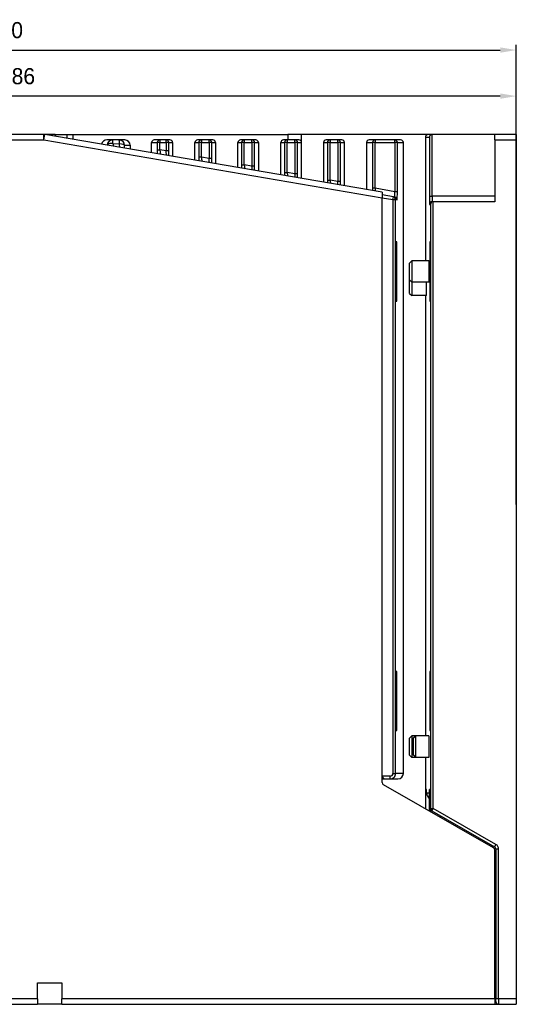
# Model space of a CAD drawing. Extents: x 14074 to 14414, y -3713 to -3387.
# Tile 25 of 25: x 14321 to 14414, y -3570 to -3387. Entities that reach past the tile are written whole.
import ezdxf

# ---------------------------------------------------------------- set-up
doc = ezdxf.new("R2010")
doc.units = 0
doc.layers.get('DEFPOINTS').update_dxf_attribs({"color": 8, "linetype": 'CONTINUOUS'})
doc.layers.add('TEXT', color=2, linetype='CONTINUOUS')
doc.styles.get("Standard").update_dxf_attribs({"font": 'PMingLiU.ttf'})
doc.dimstyles.new('ISO-25', dxfattribs={"dimtxt": 3, "dimasz": 3, "dimexe": 1, "dimexo": 1, "dimgap": 2, "dimtad": 2, "dimtih": 1, "dimtoh": 1, "dimtxsty": 'STANDARD', "dimcen": 0, "dimclrd": 256, "dimclre": 256, "dimclrt": 256, "dimazin": 3, "dimtfac": 1, "dimtmove": 0, "dimatfit": 3})

# ---------------------------------------------------------------- blocks, each defined once
blk = doc.blocks.new('*D8')
at = {"layer": 'DEFPOINTS', "color": 0}
for p in [(14414.08, -3392.66), (14224.08, -3415.45), (14414.08, -3478.31)]:
    blk.add_point(p, dxfattribs=at)
at = {"layer": 'TEXT', "color": 7}
for p, q in [((14224.08, -3414.45), (14224.08, -3391.66)), ((14227.08, -3392.66), (14411.08, -3392.66)), ((14414.08, -3477.31), (14414.08, -3391.66))]:
    blk.add_line(p, q, dxfattribs=at)
for points in [[(14227.08, -3392.16), (14227.08, -3393.16), (14224.08, -3392.66)], [(14411.08, -3392.16), (14411.08, -3393.16), (14414.08, -3392.66)]]:
    blk.add_solid(points, dxfattribs=at)
at = {"layer": 'TEXT', "color": 7, "insert": (14318.83, -3388.97), "char_height": 3, "attachment_point": 5}
blk.add_mtext('190', dxfattribs=at)
blk = doc.blocks.new('*D9')
at = {"layer": 'DEFPOINTS', "color": 0}
for p in [(14228.08, -3401.24), (14228.08, -3419.8), (14414.08, -3420.77)]:
    blk.add_point(p, dxfattribs=at)
at = {"layer": 'TEXT', "color": 7}
for p, q in [((14228.08, -3418.8), (14228.08, -3400.24)), ((14411.08, -3401.24), (14231.08, -3401.24)), ((14414.08, -3419.77), (14414.08, -3400.24))]:
    blk.add_line(p, q, dxfattribs=at)
for points in [[(14231.08, -3400.74), (14231.08, -3401.74), (14228.08, -3401.24)], [(14411.08, -3400.74), (14411.08, -3401.74), (14414.08, -3401.24)]]:
    blk.add_solid(points, dxfattribs=at)
at = {"layer": 'TEXT', "color": 7, "insert": (14321.08, -3397.55), "char_height": 3, "attachment_point": 5}
blk.add_mtext('186', dxfattribs=at)

msp = doc.modelspace()

# ---------------------------------------------------------------- linework, layer by layer
at = {"layer": 'TEXT', "color": 7}
for p, q in [((14325.995, -3408.405), (14248.08, -3408.405)), ((14325.995, -3409.405), (14325.995, -3408.405)), ((14327.58, -3408.405), (14325.995, -3408.405)), ((14325.995, -3409.405), (14326.164, -3408.419)), ((14389.08, -3419.152), (14326.164, -3408.419)), ((14328.08, -3408.405), (14327.58, -3408.405)), ((14327.58, -3408.661), (14327.58, -3408.405)), ((14328.08, -3408.405), (14330.35, -3408.405)), ((14328.08, -3408.405), (14328.08, -3408.746)), ((14330.35, -3408.405), (14331.41, -3408.405)), ((14331.41, -3408.405), (14371.502, -3408.405)), ((14331.41, -3408.405), (14331.41, -3409.314)), ((14374.045, -3408.405), (14371.502, -3408.405)), ((14371.502, -3408.405), (14371.502, -3409.405)), ((14397.624, -3408.405), (14374.045, -3408.405)), ((14374.045, -3409.905), (14374.045, -3408.405)), ((14397.124, -3408.905), (14397.866, -3408.905)), ((14397.124, -3408.905), (14397.124, -3431.905)), ((14398.374, -3408.405), (14397.624, -3408.405)), ((14397.866, -3408.905), (14397.866, -3419.905)), ((14398.366, -3419.905), (14398.366, -3408.405)), ((14410.08, -3408.405), (14398.374, -3408.405)), ((14414.08, -3408.405), (14410.08, -3408.405)), ((14410.08, -3409.405), (14410.08, -3408.405)), ((14414.08, -3408.405), (14414.08, -3409.405)), ((14248.08, -3409.405), (14325.995, -3409.405)), ((14325.995, -3409.405), (14389.08, -3420.166)), ((14338.788, -3409.405), (14337.75, -3409.405)), ((14340.044, -3409.405), (14338.788, -3409.405)), ((14338.853, -3410.043), (14340.089, -3410.152)), ((14341.08, -3409.405), (14340.044, -3409.405)), ((14341.043, -3410.405), (14342.08, -3410.405)), ((14342.08, -3410.405), (14342.08, -3411.134)), ((14346.08, -3409.905), (14347.128, -3409.905)), ((14346.08, -3411.817), (14346.08, -3409.905)), ((14347.628, -3409.405), (14346.58, -3409.405)), ((14347.628, -3409.905), (14347.128, -3409.905)), ((14347.128, -3409.905), (14347.128, -3411.237)), ((14347.628, -3409.405), (14347.628, -3409.905)), ((14348.795, -3409.405), (14347.628, -3409.405)), ((14347.628, -3409.905), (14348.795, -3409.905)), ((14347.628, -3411.237), (14347.628, -3409.905)), ((14349.493, -3409.405), (14348.795, -3409.405)), ((14348.795, -3409.905), (14348.795, -3409.405)), ((14349.295, -3409.905), (14348.795, -3409.905)), ((14348.795, -3409.905), (14348.795, -3411.445)), ((14349.295, -3409.905), (14349.993, -3409.905)), ((14349.295, -3411.445), (14349.295, -3409.905)), ((14349.993, -3409.905), (14349.993, -3412.484)), ((14354.167, -3409.905), (14354.866, -3409.905)), ((14354.167, -3413.196), (14354.167, -3409.905)), ((14355.366, -3409.405), (14354.668, -3409.405)), ((14355.366, -3409.905), (14354.866, -3409.905)), ((14354.866, -3409.905), (14354.866, -3412.619)), ((14355.366, -3409.405), (14355.366, -3409.905)), ((14356.795, -3409.405), (14355.366, -3409.405)), ((14355.366, -3409.905), (14356.795, -3409.905)), ((14355.366, -3412.619), (14355.366, -3409.905)), ((14357.493, -3409.405), (14356.795, -3409.405)), ((14356.795, -3409.905), (14356.795, -3409.405)), ((14357.295, -3409.905), (14356.795, -3409.905)), ((14356.795, -3409.905), (14356.795, -3412.874)), ((14357.295, -3409.905), (14357.993, -3409.905)), ((14357.295, -3412.874), (14357.295, -3409.905)), ((14357.993, -3409.905), (14357.993, -3413.849)), ((14362.167, -3409.905), (14362.866, -3409.905)), ((14362.167, -3414.561), (14362.167, -3409.905)), ((14363.366, -3409.405), (14362.668, -3409.405)), ((14363.366, -3409.905), (14362.866, -3409.905)), ((14362.866, -3409.905), (14362.866, -3414.047)), ((14363.366, -3409.405), (14363.366, -3409.905)), ((14364.795, -3409.405), (14363.366, -3409.405)), ((14363.366, -3409.905), (14364.795, -3409.905)), ((14363.366, -3414.047), (14363.366, -3409.905)), ((14365.493, -3409.405), (14364.795, -3409.405)), ((14364.795, -3409.905), (14364.795, -3409.405)), ((14365.295, -3409.905), (14364.795, -3409.905)), ((14364.795, -3409.905), (14364.795, -3414.302)), ((14365.295, -3409.905), (14365.993, -3409.905)), ((14365.295, -3414.302), (14365.295, -3409.905)), ((14365.993, -3409.905), (14365.993, -3415.214)), ((14370.167, -3409.905), (14370.866, -3409.905)), ((14370.167, -3415.926), (14370.167, -3409.905)), ((14371.366, -3409.405), (14370.668, -3409.405)), ((14371.366, -3409.905), (14370.866, -3409.905)), ((14370.866, -3409.905), (14370.866, -3415.476)), ((14371.366, -3409.405), (14371.366, -3409.905)), ((14372.803, -3409.405), (14371.366, -3409.405)), ((14371.366, -3409.905), (14372.803, -3409.905)), ((14371.366, -3415.476), (14371.366, -3409.905)), ((14373.536, -3409.405), (14372.803, -3409.405)), ((14372.803, -3409.905), (14372.803, -3409.405)), ((14373.303, -3409.905), (14372.803, -3409.905)), ((14372.803, -3409.905), (14372.803, -3415.733)), ((14373.303, -3409.905), (14374.045, -3409.905)), ((14373.303, -3415.733), (14373.303, -3409.905)), ((14374.045, -3416.587), (14374.045, -3409.905)), ((14378.124, -3409.905), (14378.866, -3409.905)), ((14378.124, -3409.905), (14378.124, -3417.283)), ((14379.366, -3409.405), (14378.624, -3409.405)), ((14379.366, -3409.905), (14378.866, -3409.905)), ((14378.866, -3409.905), (14378.866, -3416.904)), ((14379.366, -3409.405), (14379.366, -3409.905)), ((14380.795, -3409.405), (14379.366, -3409.405)), ((14379.366, -3409.905), (14380.795, -3409.905)), ((14379.366, -3416.904), (14379.366, -3409.905)), ((14381.536, -3409.405), (14380.795, -3409.405)), ((14380.795, -3409.905), (14380.795, -3409.405)), ((14381.295, -3409.905), (14380.795, -3409.905)), ((14380.795, -3409.905), (14380.795, -3417.16)), ((14381.295, -3409.905), (14382.037, -3409.905)), ((14381.295, -3417.16), (14381.295, -3409.905)), ((14382.037, -3417.95), (14382.037, -3409.905)), ((14386.146, -3409.905), (14387.259, -3409.905)), ((14386.146, -3409.905), (14386.146, -3418.651)), ((14387.759, -3409.405), (14386.646, -3409.405)), ((14387.759, -3409.905), (14387.259, -3409.905)), ((14387.259, -3409.905), (14387.259, -3418.403)), ((14387.759, -3409.405), (14387.759, -3409.905)), ((14391.402, -3409.405), (14387.759, -3409.405)), ((14387.759, -3409.905), (14391.402, -3409.905)), ((14387.759, -3418.403), (14387.759, -3409.905)), ((14392.515, -3409.405), (14391.402, -3409.405)), ((14391.402, -3409.905), (14391.402, -3409.405)), ((14391.901, -3409.905), (14391.402, -3409.905)), ((14391.402, -3409.905), (14391.402, -3419.054)), ((14391.901, -3409.905), (14393.015, -3409.905)), ((14391.901, -3419.054), (14391.901, -3409.905)), ((14393.015, -3527.405), (14393.015, -3409.905)), ((14410.08, -3409.405), (14414.08, -3409.405)), ((14410.08, -3409.405), (14410.08, -3420.905)), ((14414.08, -3409.405), (14414.08, -3569.405)), ((14347.128, -3411.237), (14347.279, -3411.237)), ((14347.279, -3411.237), (14347.628, -3411.237)), ((14348.795, -3411.445), (14347.628, -3411.237)), ((14349.145, -3411.445), (14348.795, -3411.445)), ((14349.295, -3411.445), (14349.145, -3411.445)), ((14355.015, -3412.619), (14354.866, -3412.619)), ((14355.366, -3412.619), (14355.015, -3412.619)), ((14356.795, -3412.874), (14355.366, -3412.619)), ((14357.145, -3412.874), (14356.795, -3412.874)), ((14357.295, -3412.874), (14357.145, -3412.874)), ((14362.866, -3414.047), (14363.015, -3414.047)), ((14363.015, -3414.047), (14363.366, -3414.047)), ((14364.795, -3414.302), (14363.366, -3414.047)), ((14365.145, -3414.302), (14364.795, -3414.302)), ((14365.295, -3414.302), (14365.145, -3414.302)), ((14370.866, -3415.476), (14371.015, -3415.476)), ((14371.015, -3415.476), (14371.366, -3415.476)), ((14372.803, -3415.733), (14371.366, -3415.476)), ((14373.154, -3415.733), (14372.803, -3415.733)), ((14373.303, -3415.733), (14373.154, -3415.733)), ((14378.866, -3416.904), (14379.015, -3416.904)), ((14379.015, -3416.904), (14379.366, -3416.904)), ((14380.795, -3417.16), (14379.366, -3416.904)), ((14381.145, -3417.16), (14380.795, -3417.16)), ((14381.295, -3417.16), (14381.145, -3417.16)), ((14387.41, -3418.403), (14387.259, -3418.403)), ((14387.759, -3418.403), (14387.41, -3418.403)), ((14391.402, -3419.054), (14387.759, -3418.403)), ((14389.08, -3419.152), (14389.08, -3420.166)), ((14391.162, -3420.027), (14389.08, -3419.655)), ((14389.08, -3420.163), (14391.074, -3420.519)), ((14389.08, -3527.905), (14389.08, -3420.163)), ((14389.08, -3529.115), (14389.08, -3420.166)), ((14391.074, -3420.519), (14391.162, -3420.027)), ((14391.45, -3420.078), (14391.162, -3420.027)), ((14391.751, -3419.054), (14391.402, -3419.054)), ((14391.901, -3419.054), (14391.751, -3419.054)), ((14391.789, -3420.31), (14391.789, -3420.31)), ((14397.866, -3419.905), (14398.015, -3419.905)), ((14398.015, -3419.905), (14398.366, -3419.905)), ((14410.08, -3419.905), (14398.366, -3419.905)), ((14391.074, -3420.519), (14391.574, -3420.519)), ((14391.074, -3420.519), (14391.074, -3527.405)), ((14391.574, -3420.519), (14391.862, -3420.57)), ((14391.574, -3527.405), (14391.574, -3420.519)), ((14397.892, -3421.405), (14398.084, -3421.405)), ((14398.084, -3421.405), (14398.084, -3533.947)), ((14398.593, -3420.905), (14398.392, -3420.905)), ((14398.584, -3533.947), (14398.584, -3420.905)), ((14410.08, -3420.905), (14398.593, -3420.905)), ((14391.609, -3428.405), (14391.609, -3439.405)), ((14391.792, -3428.405), (14391.609, -3428.405)), ((14391.792, -3439.405), (14391.792, -3428.405)), ((14397.939, -3428.405), (14397.939, -3439.405)), ((14398.061, -3428.405), (14397.939, -3428.405)), ((14398.061, -3439.405), (14398.061, -3428.405)), ((14394.18, -3432.334), (14394.61, -3431.905)), ((14394.18, -3435.476), (14394.18, -3432.334)), ((14394.61, -3431.905), (14394.61, -3435.905)), ((14397.787, -3431.905), (14394.61, -3431.905)), ((14394.18, -3437.976), (14394.18, -3435.476)), ((14394.18, -3435.476), (14394.61, -3435.905)), ((14394.61, -3435.905), (14394.61, -3438.405)), ((14397.787, -3435.905), (14394.61, -3435.905)), ((14394.18, -3437.976), (14394.61, -3438.405)), ((14397.316, -3438.405), (14394.61, -3438.405)), ((14397.124, -3438.405), (14397.124, -3520.405)), ((14391.609, -3439.405), (14391.792, -3439.405)), ((14397.939, -3439.405), (14398.061, -3439.405)), ((14391.792, -3508.405), (14391.609, -3508.405)), ((14391.609, -3508.405), (14391.609, -3519.405)), ((14391.792, -3519.405), (14391.792, -3508.405)), ((14398.061, -3508.405), (14397.939, -3508.405)), ((14397.939, -3508.405), (14397.939, -3519.405)), ((14398.061, -3519.405), (14398.061, -3508.405)), ((14391.609, -3519.405), (14391.792, -3519.405)), ((14397.939, -3519.405), (14398.061, -3519.405)), ((14394.18, -3520.834), (14394.61, -3520.405)), ((14394.18, -3523.976), (14394.18, -3520.834)), ((14394.61, -3520.405), (14394.61, -3524.405)), ((14395.31, -3520.405), (14394.61, -3520.405)), ((14394.88, -3520.834), (14395.31, -3520.405)), ((14394.88, -3523.976), (14394.88, -3520.834)), ((14395.31, -3520.405), (14395.31, -3524.405)), ((14397.787, -3520.405), (14395.31, -3520.405)), ((14394.18, -3523.976), (14394.61, -3524.405)), ((14395.31, -3524.405), (14394.61, -3524.405)), ((14394.88, -3523.976), (14395.31, -3524.405)), ((14397.787, -3524.405), (14395.31, -3524.405)), ((14397.124, -3524.405), (14397.124, -3534.001)), ((14390.574, -3527.905), (14389.08, -3527.905)), ((14389.08, -3528.405), (14389.58, -3528.405)), ((14389.58, -3528.405), (14390.574, -3528.405)), ((14390.574, -3528.259), (14390.574, -3527.905)), ((14390.574, -3528.405), (14390.574, -3528.259)), ((14390.574, -3528.405), (14392.014, -3528.405)), ((14391.074, -3527.405), (14391.423, -3527.405)), ((14391.423, -3527.405), (14391.574, -3527.405)), ((14393.015, -3527.405), (14391.574, -3527.405)), ((14409.828, -3541.261), (14389.332, -3529.549)), ((14397.168, -3530.405), (14397.166, -3534.026)), ((14397.359, -3530.405), (14397.168, -3530.405)), ((14397.359, -3531.087), (14397.359, -3530.405)), ((14397.814, -3530.405), (14397.813, -3531.087)), ((14397.918, -3530.405), (14397.814, -3530.405)), ((14397.92, -3534.456), (14397.918, -3530.405)), ((14397.813, -3531.087), (14397.359, -3531.087)), ((14397.544, -3531.665), (14397.918, -3531.665)), ((14397.544, -3531.665), (14397.919, -3532.194)), ((14397.92, -3534.456), (14397.918, -3530.43)), ((14398.015, -3533.907), (14398.015, -3534.51)), ((14398.084, -3533.947), (14398.015, -3533.907)), ((14398.084, -3533.947), (14398.584, -3533.947)), ((14398.336, -3534.381), (14398.584, -3533.947)), ((14410.276, -3540.627), (14398.584, -3533.947)), ((14398.284, -3534.351), (14398.336, -3534.381)), ((14398.284, -3534.351), (14398.284, -3534.351)), ((14398.336, -3534.381), (14410.028, -3541.061)), ((14400.014, -3535.653), (14400.014, -3535.34)), ((14410.276, -3540.627), (14410.028, -3541.061)), ((14410.08, -3569.405), (14410.08, -3541.695)), ((14410.78, -3541.495), (14410.28, -3541.495)), ((14410.28, -3541.495), (14410.28, -3569.405)), ((14410.78, -3569.405), (14410.78, -3541.495)), ((14324.83, -3566.405), (14329.33, -3566.405)), ((14324.83, -3569.405), (14324.83, -3566.405)), ((14329.33, -3566.405), (14329.33, -3569.405)), ((14324.83, -3569.405), (14248.08, -3569.405)), ((14248.08, -3570.405), (14324.83, -3570.405)), ((14324.83, -3569.405), (14324.83, -3570.405)), ((14329.33, -3570.405), (14324.83, -3570.405)), ((14410.08, -3569.405), (14329.33, -3569.405)), ((14329.33, -3570.405), (14329.33, -3569.405)), ((14329.33, -3570.405), (14410.08, -3570.405)), ((14410.08, -3569.405), (14410.08, -3570.405)), ((14410.08, -3570.405), (14410.78, -3570.405)), ((14410.78, -3569.405), (14410.28, -3569.405)), ((14410.28, -3569.905), (14410.28, -3569.405)), ((14414.08, -3569.405), (14410.78, -3569.405)), ((14410.78, -3569.405), (14410.78, -3570.405)), ((14410.78, -3570.405), (14414.08, -3570.405)), ((14414.08, -3569.405), (14414.08, -3570.405))]:
    msp.add_line(p, q, dxfattribs=at)
at = {"layer": 'TEXT', "color": 7, "flags": 128}
for points in [[(14330.331, -3409.131), (14330.332, -3409.118), (14330.333, -3409.104), (14330.334, -3409.088), (14330.335, -3409.07), (14330.336, -3409.05), (14330.337, -3409.029), (14330.338, -3409.006), (14330.339, -3408.981), (14330.34, -3408.954), (14330.341, -3408.926), (14330.342, -3408.897), (14330.343, -3408.866), (14330.344, -3408.833), (14330.345, -3408.799), (14330.345, -3408.764), (14330.346, -3408.728), (14330.347, -3408.691), (14330.347, -3408.653), (14330.348, -3408.613), (14330.348, -3408.573), (14330.349, -3408.532), (14330.349, -3408.49), (14330.35, -3408.448), (14330.35, -3408.405)], [(14397.918, -3530.405), (14397.918, -3530.406), (14397.918, -3530.407), (14397.918, -3530.408), (14397.918, -3530.409), (14397.918, -3530.41), (14397.918, -3530.411), (14397.918, -3530.412), (14397.918, -3530.413), (14397.918, -3530.414), (14397.918, -3530.415), (14397.918, -3530.416), (14397.918, -3530.417), (14397.918, -3530.418), (14397.918, -3530.419), (14397.918, -3530.42), (14397.918, -3530.421), (14397.918, -3530.422), (14397.918, -3530.423), (14397.918, -3530.424), (14397.918, -3530.426), (14397.918, -3530.427), (14397.918, -3530.428), (14397.918, -3530.429), (14397.918, -3530.43)], [(14398.283, -3534.352), (14398.262, -3534.339), (14398.241, -3534.325), (14398.221, -3534.31), (14398.203, -3534.295), (14398.185, -3534.278), (14398.168, -3534.262), (14398.151, -3534.245), (14398.136, -3534.227), (14398.122, -3534.209), (14398.108, -3534.19), (14398.096, -3534.171), (14398.084, -3534.152), (14398.074, -3534.132), (14398.064, -3534.112), (14398.055, -3534.092), (14398.047, -3534.071), (14398.04, -3534.051), (14398.034, -3534.03), (14398.029, -3534.01), (14398.024, -3533.989), (14398.02, -3533.968), (14398.018, -3533.948), (14398.016, -3533.928), (14398.015, -3533.907)]]:
    msp.add_lwpolyline(points, dxfattribs=at)
at = {"layer": 'TEXT', "color": 7}
for centre, radius, start, end in [((14325.995, -3409.405), 1, 80.3192, 90), ((14389.58, -3527.905), 0.5, 180, 270), ((14390.574, -3527.405), 1, 270, 315), ((14390.574, -3527.405), 1, 315, 0), ((14389.58, -3529.115), 0.5, 180, 240.25512), ((14409.58, -3541.695), 0.5, 0, 60.25512), ((14409.78, -3541.495), 0.5, 0, 60.26), ((14409.78, -3541.495), 1, 0, 60.26), ((14410.78, -3569.905), 0.5, 180, 270)]:
    msp.add_arc(centre, radius, start, end, dxfattribs=at)
for centre, major_axis, ratio, start_param, end_param in [((14397.624, -3408.905), (-0.5, 0), 0.9998477, 4.712389, 6.2831853), ((14398.366, -3408.905), (-0.357, -0.357), 0.9826973, 3.9357175, 5.4890605), ((14398.374, -3408.905), (-0.5, 0), 0.9998477, 4.712389, 4.7298423), ((14337.75, -3410.405), (-1, 0), 0.9996573, 4.712389, 6.1050793), ((14338.788, -3410.405), (0, 1), 0.9996573, 0, 1.5681205), ((14338.788, -3410.405), (-1, -0.01), 0.3618915, 4.6440688, 6.2478045), ((14338.788, -3410.405), (0, 1), 0.0692849, 5.0826577, 6.2831853), ((14338.837, -3409.667), (0.177, -1.047), 0.0471687, 5.0717621, 5.4809004), ((14338.837, -3409.667), (0.177, -1.047), 0.0471687, 5.4809004, 5.5643447), ((14338.837, -3409.667), (0.177, -1.047), 0.0471687, 5.5643447, 5.8122637), ((14340.044, -3410.405), (0, 1), 0.9996573, 4.712389, 6.2831853), ((14340.044, -3410.405), (0, 1), 0.0467162, 4.968265, 6.2831853), ((14339.993, -3409.874), (0.177, -1.047), 0.0471687, 0.7685114, 1.2938929), ((14340.044, -3410.405), (1, -0.007), 0.253637, 0.0270652, 1.5273263), ((14339.993, -3409.874), (0.177, -1.047), 0.0471687, 0.4582216, 0.7685114), ((14340.993, -3409.874), (0, -2.032), 0.0257776, 1.0086577, 1.3061734), ((14341.08, -3410.405), (1, 0), 0.9996573, 0, 1.5707963), ((14346.58, -3409.905), (-0.5, 0), 0.9996573, 4.712389, 6.2831853), ((14347.628, -3409.905), (0, 0.5), 0.9996573, 0, 1.5707963), ((14348.795, -3409.905), (0, 0.5), 0.9998477, 4.712389, 6.2831853), ((14349.493, -3409.905), (0.5, 0), 0.9998477, 0, 1.5707963), ((14354.668, -3409.905), (-0.5, 0), 0.9998477, 4.712389, 6.2831853), ((14355.366, -3409.905), (0, 0.5), 0.9998477, 0, 1.5707963), ((14356.795, -3409.905), (0, 0.5), 0.9998477, 4.712389, 6.2831853), ((14357.493, -3409.905), (0.5, 0), 0.9998477, 0, 1.5707963), ((14362.668, -3409.905), (-0.5, 0), 0.9998477, 4.712389, 6.2831853), ((14363.366, -3409.905), (0, 0.5), 0.9998477, 0, 1.5707963), ((14364.795, -3409.905), (0, 0.5), 0.9998477, 4.712389, 6.2831853), ((14365.493, -3409.905), (0.5, 0), 0.9998477, 0, 1.5707963), ((14370.668, -3409.905), (-0.5, 0), 0.9998477, 4.712389, 6.2831853), ((14371.366, -3409.905), (0, 0.5), 0.9998477, 0, 1.5707963), ((14372.803, -3409.905), (0, 0.5), 0.9998477, 4.712389, 6.2831853), ((14373.536, -3409.905), (0.509, 0), 0.9826973, 0, 1.5707963), ((14378.624, -3409.905), (-0.5, 0), 0.9998477, 4.712389, 6.2831853), ((14379.366, -3409.905), (0, 0.5), 0.9998477, 0, 1.5707963), ((14380.795, -3409.905), (0, 0.5), 0.9998477, 4.712389, 6.2831853), ((14381.536, -3409.905), (0.5, 0), 0.9998477, 0, 1.5707963), ((14386.646, -3409.905), (-0.5, 0), 0.9996573, 4.712389, 6.2831853), ((14387.759, -3409.905), (0, 0.5), 0.9996573, 0, 1.5707963), ((14391.402, -3409.905), (0, 0.5), 0.9996573, 4.712389, 6.2831853), ((14392.515, -3409.905), (0.5, 0), 0.9996573, 0, 1.5707963), ((14347.167, -3411.244), (0, -1.524), 0.0257776, 4.7077827, 5.2288407), ((14347.667, -3411.244), (0.088, -1.032), 0.0372254, 4.7024034, 4.9815567), ((14347.667, -3411.244), (0.088, -1.032), 0.0372254, 4.9815567, 5.4878015), ((14347.667, -3411.244), (0.088, -1.032), 0.0372254, 5.4878015, 5.6223718), ((14347.667, -3411.244), (0.088, -1.032), 0.0372254, 5.6223718, 5.6814219), ((14348.768, -3411.441), (0.088, -1.032), 0.0248152, 0.778747, 1.5641451), ((14348.768, -3411.441), (0.088, -1.032), 0.0248152, 0.6009652, 0.778747), ((14349.268, -3411.441), (0, -1.524), 0.0171831, 0.9196463, 1.567727), ((14354.892, -3412.623), (0, -1.524), 0.0171831, 4.7093196, 5.1842311), ((14355.392, -3412.623), (0.088, -1.032), 0.0248152, 4.7057378, 5.4911359), ((14356.768, -3412.869), (0.088, -1.032), 0.0248152, 0.778747, 1.5641451), ((14357.268, -3412.869), (0, -1.524), 0.0171831, 0.9712392, 1.567727), ((14355.392, -3412.623), (0.088, -1.032), 0.0248152, 5.4911359, 5.583393), ((14356.768, -3412.869), (0.088, -1.032), 0.0248152, 0.7036479, 0.778747), ((14362.892, -3414.052), (0, -1.524), 0.0171831, 4.7093196, 5.1376428), ((14363.392, -3414.052), (0.088, -1.032), 0.0248152, 4.7057378, 4.9846353), ((14363.392, -3414.052), (0.088, -1.032), 0.0248152, 4.9846353, 5.4901784), ((14364.768, -3414.298), (0.088, -1.032), 0.0248152, 0.7952723, 1.5641451), ((14365.268, -3414.298), (0, -1.524), 0.0171831, 1.021077, 1.567727), ((14370.892, -3415.481), (0, -1.524), 0.0171831, 4.7093196, 5.0920234), ((14371.392, -3415.481), (0.088, -1.032), 0.0248152, 4.7057378, 4.9846353), ((14371.392, -3415.481), (0.088, -1.032), 0.0248152, 4.9846353, 5.4049482), ((14372.777, -3415.728), (0.088, -1.032), 0.0248152, 0.8794745, 1.5641451), ((14373.277, -3415.728), (0, -1.524), 0.0171831, 1.0695001, 1.567727), ((14378.892, -3416.909), (0, -1.524), 0.0171831, 4.7093196, 5.047228), ((14379.392, -3416.909), (0.088, -1.032), 0.0248152, 4.7057378, 4.9846353), ((14379.392, -3416.909), (0.088, -1.032), 0.0248152, 4.9846353, 5.3254439), ((14380.768, -3417.155), (0.088, -1.032), 0.0248152, 0.9580662, 1.5641451), ((14381.268, -3417.155), (0, -1.524), 0.0171831, 1.1165814, 1.567727), ((14387.298, -3418.41), (0, -1.524), 0.0257776, 4.7077827, 4.9994517), ((14387.798, -3418.41), (0.088, -1.032), 0.0372254, 4.7024034, 5.2432667), ((14391.074, -3420.519), (0.088, 0.492), 0.9996464, 4.8890366, 6.2831853), ((14391.362, -3419.047), (0.088, -1.032), 0.0372254, 0.7754126, 1.5608107), ((14391.362, -3419.047), (0.088, -1.032), 0.0372254, 6.2731997, 6.5886842), ((14391.362, -3420.57), (0.088, 0.492), 0.9996464, 5.586111, 6.2831853), ((14391.362, -3419.047), (0.088, -1.032), 0.0372254, 0.3054989, 0.7754126), ((14391.362, -3420.57), (-0.088, -0.492), 0.9996464, 1.747444, 2.4445183), ((14391.862, -3419.047), (0, -1.524), 0.0257776, 6.278579, 7.8493754), ((14397.892, -3419.905), (0, -1.5), 0.0174551, 4.712389, 6.2831853), ((14398.392, -3419.905), (0, 1), 0.0261826, 1.5707963, 1.8862808), ((14398.392, -3419.905), (0, 1), 0.0261826, 1.8862808, 2.3561945), ((14398.392, -3421.405), (0, -0.5), 0.9998477, 3.9269908, 4.712389), ((14398.392, -3421.405), (0, 0.5), 0.9998477, 0, 0.7853982), ((14398.584, -3421.405), (-0.357, -0.357), 0.9826973, 3.9357175, 5.4890605), ((14398.392, -3419.905), (0, 1), 0.0261826, 2.3561945, 3.1415927), ((14398.593, -3421.405), (-0.5, 0), 0.9998477, 4.7123891, 4.7298423), ((14397.787, -3433.905), (0, 2), 0.0174551, 3.1415927, 6.2831853), ((14397.316, -3436.405), (0, 2), 0.0174551, 3.1415927, 4.9650692), ((14397.787, -3522.405), (0, 2), 0.0174551, 3.1415927, 6.2831853), ((14390.574, -3527.405), (0.5, 0), 0.9996573, 4.712389, 6.2831853), ((14392.014, -3527.405), (1, 0), 0.9996573, 4.712389, 6.2831853), ((14398.185, -3530.405), (-1.018, -0.013), 0.9826857, 6.2700997, 6.8938934), ((14398.814, -3530.405), (-0.812, -0.585), 0.9995184, 5.6585177, 6.1198137), ((14398.359, -3531.087), (-0.812, 0.585), 0.9995184, 0.6246676, 1.2409645), ((14398.814, -3531.087), (-0.812, -0.585), 0.9995184, 5.6585177, 6.1212142), ((14398.584, -3533.947), (-0.248, -0.434), 0.999798, 5.2313629, 6.2831853)]:
    msp.add_ellipse(centre, major_axis=major_axis, ratio=ratio, start_param=start_param, end_param=end_param, dxfattribs=at)

# ---------------------------------------------------------------- dimensions: what is measured, and where the dimension line sits
dim = msp.add_linear_dim(base=(14414.08, -3392.665), p1=(14224.08, -3415.452), p2=(14414.08, -3478.308), dimstyle='ISO-25', override={"dimclrd": 7, "dimclre": 7, "dimclrt": 7}, dxfattribs=at)
dim.commit()
dim.dimension.update_dxf_attribs({"geometry": '*D8', "text_midpoint": (14318.83, -3392.665), "dimtype": 160})
dim = msp.add_linear_dim(base=(14228.08, -3401.235), p1=(14414.08, -3420.772), p2=(14228.08, -3419.802), dimstyle='ISO-25', override={"dimclrd": 7, "dimclre": 7, "dimclrt": 7}, dxfattribs=at)
dim.commit()
dim.dimension.update_dxf_attribs({"geometry": '*D9', "text_midpoint": (14321.08, -3397.546)})

doc.saveas('drawing.dxf')
